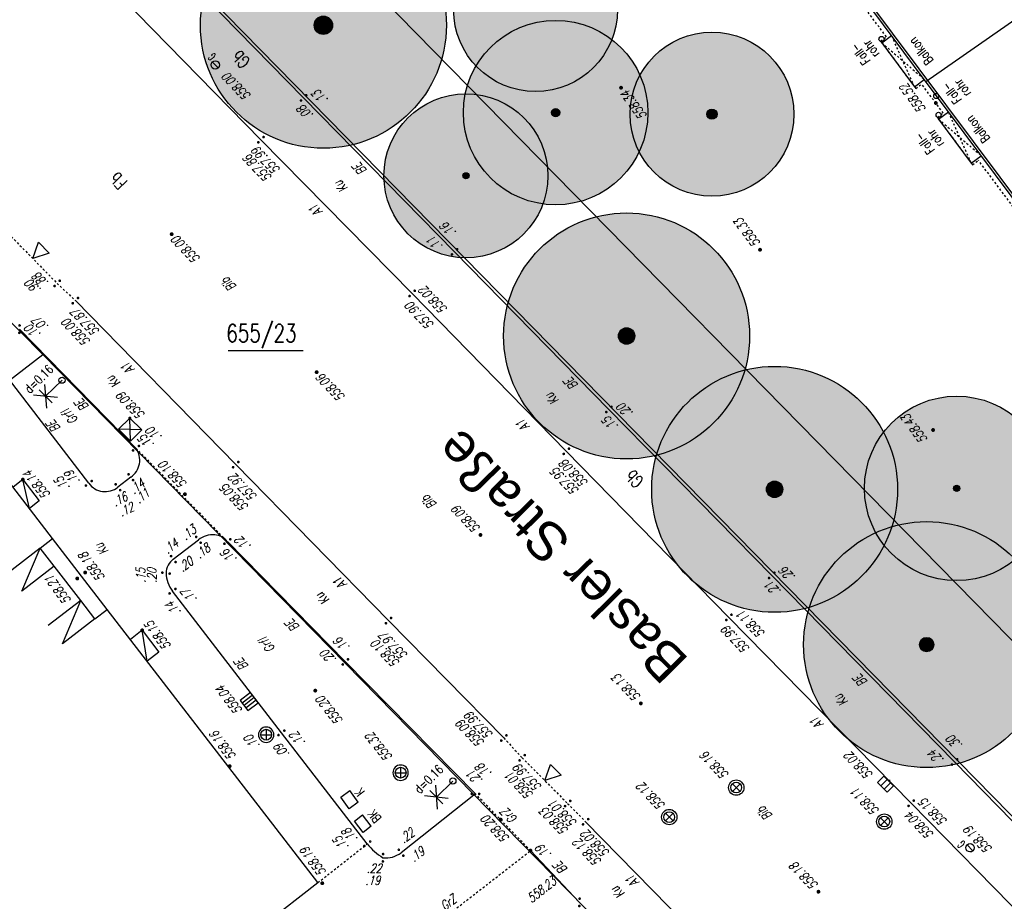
# Model space of a CAD drawing. Header units: metres. Extents: x 2 to 485, y 6 to 594.
# Tile 8 of 176: x 62 to 110, y 95 to 138. Entities that reach past the tile are written whole.
import ezdxf
from ezdxf.enums import TextEntityAlignment as Align

# ---------------------------------------------------------------- set-up
doc = ezdxf.new("R2010")
doc.units = ezdxf.units.M
doc.header["$LTSCALE"] = 0.0125
for name, pattern in [('260241_A_bea$0$GESTRICHELT', [0.4, 0.2, -0.2]), ('260241_A_bea$0$GESTRICHELTX2', [0.7, 0.5, -0.2]), ('260241_A_bea$0$PUNKTIERT', [0.2, 0, -0.2])]:
    doc.linetypes.add(name, pattern=pattern)
for name, color, linetype in [('260241_A_bea$0$B07_FLSTGR', 9, 'Continuous'), ('260241_A_bea$0$B08_FLSTNR_TXT', 9, 'Continuous'), ('260241_A_bea$0$B10_GEBAEUDE', 1, 'Continuous'), ('260241_A_bea$0$B13_GEB_ZUBEHOER', 12, 'Continuous'), ('260241_A_bea$0$B14_GEB_ZUB_GESTR', 12, 'Continuous'), ('260241_A_bea$0$B15_GEB_TXT', 12, 'Continuous'), ('260241_A_bea$0$B21_BORDSTEIN', 5, 'Continuous'), ('260241_A_bea$0$B22_BORDSTEIN_GESTR', 5, 'Continuous'), ('260241_A_bea$0$B23_EINFASS', 5, 'Continuous'), ('260241_A_bea$0$B24_EINFASS_GESTR', 5, 'Continuous'), ('260241_A_bea$0$B25_EINFASS_GEPKT', 7, '260241_A_bea$0$PUNKTIERT'), ('260241_A_bea$0$B28_VEINFASS_TXT', 5, 'Continuous'), ('260241_A_bea$0$B29_FUNKTION_TXT', 5, 'Continuous'), ('260241_A_bea$0$B30_BEWSYM', 3, 'Continuous'), ('260241_A_bea$0$B34_ZUBEHOER_1', 6, 'Continuous'), ('260241_A_bea$0$B38_SPARTEN1_SYM', 2, 'Continuous'), ('260241_A_bea$0$B39_SPARTEN1_LIN', 2, 'Continuous'), ('260241_A_bea$0$B40_SPARTEN2_SYM', 2, 'Continuous'), ('260241_A_bea$0$B41_SPARTEN2_LIN', 2, 'Continuous'), ('260241_A_bea$0$B53_HAUPTHOEHEN', 4, 'Continuous'), ('260241_A_bea$0$B54_HOEHEN', 253, 'Continuous'), ('260241_A_bea$0$B55_STRASSE_TXT', 5, 'Continuous')]:
    doc.layers.add(name, color=color, linetype=linetype)
doc.layers.add('260241_A_bea$0$f_fill_baum', color=86, linetype='Continuous', lineweight=18)
doc.styles.add('260241_A_bea$0$ARIAL', font='arial.ttf')
doc.styles.add('260241_A_bea$0$ROMANS', font='ROMANS')
doc.styles.add('260241_A_bea$0$SIMPLEX8', font='SIMPLEX8')

# ---------------------------------------------------------------- blocks, each defined once
blk = doc.blocks.new('260241_A_bea$0$HOEHENPKT_ZENTR')
at = {"const_width": 0.75}
blk.add_lwpolyline([(-0.375, 0, 1), (0.375, 0, 1)], format="xyb", close=True, dxfattribs=at)
blk = doc.blocks.new('260241_A_bea$0$PAPIERK_RUND')
blk.add_circle((0, 0), 0.5)
blk = doc.blocks.new('260241_A_bea$0$BEL_MAST')
for p, q in [((0.15, 0.25), (-0.15, 0.5)), ((-0.15, 0.25), (0.15, 0.5)), ((-0.15, 0.375), (0.15, 0.375)), ((0, 0), (0, 0.375))]:
    blk.add_line(p, q)
blk.add_circle((0, 0), 0.05)
blk = doc.blocks.new('260241_A_bea$0$HOEHENPKT_DOPP')
at = {"const_width": 0.15}
for points in [[(-0.07, 0.4, 1), (0.07, 0.4, 1)], [(-0.07, -0.4, 1), (0.07, -0.4, 1)]]:
    blk.add_lwpolyline(points, format="xyb", close=True, dxfattribs=at)
blk = doc.blocks.new('260241_A_bea$0$BAUMSTAMM')
at = {"const_width": 0.5}
blk.add_lwpolyline([(-0.25, 0, 1), (0.25, 0, 1)], format="xyb", close=True, dxfattribs=at)
blk.add_circle((0, 0), 0.5)

msp = doc.modelspace()

# ---------------------------------------------------------------- hatches: boundary and pattern name
at = {"layer": '260241_A_bea$0$f_fill_baum'}
h = msp.add_hatch(color=256, dxfattribs=at)
h.dxf.hatch_style = 1
edge = h.paths.add_edge_path()
edge.add_ellipse((76.474, 137.424), major_axis=(-4.243, 4.243), ratio=1, start_angle=0, end_angle=360)
h = msp.add_hatch(color=256, dxfattribs=at)
h.dxf.hatch_style = 1
edge = h.paths.add_edge_path()
edge.add_arc((86.828, 138.19), 4, 0, 360)
h = msp.add_hatch(color=256, dxfattribs=at)
h.dxf.hatch_style = 1
edge = h.paths.add_edge_path()
edge.add_arc((87.806, 133.165), 4.5, 0, 360)
h = msp.add_hatch(color=256, dxfattribs=at)
h.dxf.hatch_style = 1
edge = h.paths.add_edge_path()
edge.add_arc((95.436, 133.087), 4, 0, 360)
h = msp.add_hatch(color=256, dxfattribs=at)
h.dxf.hatch_style = 1
edge = h.paths.add_edge_path()
edge.add_ellipse((83.431, 130.082), major_axis=(-2.828, 2.828), ratio=1, start_angle=0, end_angle=360)
h = msp.add_hatch(color=256, dxfattribs=at)
h.dxf.hatch_style = 1
edge = h.paths.add_edge_path()
edge.add_ellipse((91.269, 122.267), major_axis=(-4.243, 4.243), ratio=1, start_angle=0, end_angle=360)
h = msp.add_hatch(color=256, dxfattribs=at)
h.dxf.hatch_style = 1
edge = h.paths.add_edge_path()
edge.add_ellipse((98.493, 114.786), major_axis=(-4.243, 4.243), ratio=1, start_angle=0, end_angle=360)
h = msp.add_hatch(color=256, dxfattribs=at)
h.dxf.hatch_style = 1
edge = h.paths.add_edge_path()
edge.add_arc((107.377, 114.832), 4.5, 0, 360)
h = msp.add_hatch(color=256, dxfattribs=at)
h.dxf.hatch_style = 1
edge = h.paths.add_edge_path()
edge.add_ellipse((105.909, 107.211), major_axis=(-4.243, 4.243), ratio=1, start_angle=0, end_angle=360)

# ---------------------------------------------------------------- linework, layer by layer
at = {"color": 252}
for p, q in [((71.344, 135.342), (71.055, 135.637)), ((62.297, 126.044), (62.567, 126.837)), ((62.567, 126.837), (63.094, 126.303)), ((63.094, 126.303), (62.297, 126.044)), ((72.913, 104.871), (72.416, 104.492)), ((72.51, 104.368), (73.007, 104.747)), ((73.291, 104.374), (72.913, 104.871)), ((72.416, 104.492), (72.794, 103.995)), ((73.102, 104.623), (72.605, 104.244)), ((73.197, 104.498), (72.7, 104.12)), ((72.794, 103.995), (73.291, 104.374)), ((73.419, 102.815), (73.944, 102.815)), ((73.682, 103.078), (73.682, 102.553)), ((79.981, 100.963), (80.506, 100.963)), ((80.244, 101.226), (80.244, 100.701)), ((87.283, 100.575), (87.554, 101.369)), ((87.554, 101.369), (88.08, 100.835)), ((88.08, 100.835), (87.283, 100.575)), ((96.432, 100.421), (96.805, 100.051)), ((96.804, 100.423), (96.434, 100.05)), ((103.826, 100.79), (103.517, 100.479)), ((103.517, 100.479), (103.992, 100.008)), ((103.984, 100.632), (103.675, 100.322)), ((104.3, 100.318), (103.826, 100.79)), ((103.837, 100.162), (104.145, 100.472)), ((104.065, 100.552), (104.126, 100.614)), ((103.992, 100.008), (104.3, 100.318)), ((93.163, 98.981), (93.536, 98.611)), ((93.535, 98.983), (93.165, 98.61)), ((103.657, 98.762), (104.03, 98.392)), ((104.029, 98.764), (103.659, 98.391)), ((108.169, 97.154), (107.88, 97.449))]:
    msp.add_line(p, q, dxfattribs=at)
for centre, major_axis, start_param, end_param in [((103.71, 136.754), (0.0884, 0.0884), 5.497787, 11.780972), ((71.2, 135.489), (-0.146, 0.146), -0.010513, 6.272672), ((106.381, 133.973), (0.0884, 0.0884), 5.497787, 11.780972), ((106.493, 133.054), (0.0884, 0.0884), 5.497787, 11.780972), ((73.682, 102.815), (-0.265, 0.265), 3.926991, 10.210176), ((73.682, 102.815), (-0.186, 0.186), 3.926991, 10.210176), ((80.244, 100.963), (-0.265, 0.265), 3.926991, 10.210176), ((80.244, 100.963), (-0.186, 0.186), 3.926991, 10.210176), ((96.619, 100.236), (-0.265, 0.265), 3.144896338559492, 9.428081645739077), ((96.619, 100.236), (-0.186, 0.186), 3.14489633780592, 9.428081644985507), ((93.35, 98.796), (-0.265, 0.265), 3.144896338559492, 9.428081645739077), ((93.35, 98.796), (-0.186, 0.186), 3.14489633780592, 9.428081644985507), ((103.844, 98.577), (-0.265, 0.265), 3.144896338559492, 9.428081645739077), ((103.844, 98.577), (-0.186, 0.186), 3.14489633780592, 9.428081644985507), ((108.025, 97.301), (0.146, 0.146), 1.561003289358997, 7.844188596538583)]:
    msp.add_ellipse(centre, major_axis=major_axis, ratio=1, start_param=start_param, end_param=end_param, dxfattribs=at)
at = {"layer": '260241_A_bea$0$B07_FLSTGR', "color": 30, "linetype": 'Continuous'}
for p, q in [((54.662, 155.36), (139.942, 68.37)), ((147.972, 68.76), (68.772, 149.52)), ((62.782, 121.36), (59.322, 124.87)), ((47.812, 109.84), (62.782, 121.36)), ((62.782, 121.36), (104.092, 79.23))]:
    msp.add_line(p, q, dxfattribs=at)
at = {"layer": '260241_A_bea$0$B08_FLSTNR_TXT'}
msp.add_line((71.833, 121.559), (75.489, 121.559), dxfattribs=at)
at = {"layer": '260241_A_bea$0$B10_GEBAEUDE', "color": 7, "linetype": 'Continuous'}
for p, q in [((134.558, 96.407), (86.698, 160.567)), ((114.704, 140.83), (105.878, 134.671)), ((63.262, 112.386), (58.746, 118.252)), ((65.929, 108.93), (63.262, 112.386)), ((76.21, 95.603), (65.929, 108.93)), ((71.709, 92.124), (76.21, 95.603))]:
    msp.add_line(p, q, dxfattribs=at)
at = {"layer": '260241_A_bea$0$B13_GEB_ZUBEHOER', "color": 7, "linetype": 'Continuous'}
for p, q in [((105.795, 134.782), (86.545, 160.589)), ((103.724, 136.568), (104.199, 136.923)), ((103.724, 136.568), (105.317, 134.426)), ((105.317, 134.426), (105.795, 134.782)), ((106.974, 133.201), (105.795, 134.782)), ((106.495, 132.843), (106.974, 133.201)), ((115.068, 122.352), (106.974, 133.201)), ((106.495, 132.843), (108.089, 130.701)), ((108.089, 130.701), (108.571, 131.061)), ((61.809, 115.261), (61.331, 114.894)), ((61.809, 115.261), (62.614, 114.229)), ((62.13, 113.857), (61.809, 115.261)), ((62.614, 114.229), (62.13, 113.857)), ((62.659, 111.921), (63.262, 112.386)), ((62.659, 111.921), (61.076, 110.7)), ((61.761, 109.811), (62.659, 111.921)), ((63.345, 111.033), (62.659, 111.921)), ((63.345, 111.033), (61.761, 109.811)), ((64.637, 109.362), (63.345, 111.033)), ((64.637, 109.362), (63.051, 108.143)), ((63.741, 107.246), (64.637, 109.362)), ((65.326, 108.465), (64.637, 109.362)), ((65.326, 108.465), (65.929, 108.93)), ((65.326, 108.465), (63.741, 107.246)), ((67.635, 107.909), (67.059, 107.465)), ((67.635, 107.909), (68.447, 106.847)), ((67.875, 106.407), (67.635, 107.909)), ((68.447, 106.847), (67.875, 106.407))]:
    msp.add_line(p, q, dxfattribs=at)
at = {"layer": '260241_A_bea$0$B14_GEB_ZUB_GESTR', "color": 7, "linetype": '260241_A_bea$0$GESTRICHELTX2'}
for p, q in [((103.724, 136.568), (105.795, 134.782)), ((105.317, 134.426), (104.199, 136.923)), ((108.089, 130.701), (106.974, 133.201)), ((106.495, 132.843), (108.571, 131.061))]:
    msp.add_line(p, q, dxfattribs=at)
at = {"layer": '260241_A_bea$0$B21_BORDSTEIN', "color": 252, "linetype": 'Continuous'}
for p, q in [((73.429, 131.843), (64.629, 140.83)), ((73.429, 131.843), (80.804, 124.343)), ((64.372, 123.991), (72.198, 115.991)), ((80.804, 124.343), (88.329, 116.643)), ((88.329, 116.643), (96.26, 108.539)), ((72.198, 115.991), (79.653, 108.382)), ((79.653, 108.382), (85.28, 102.656)), ((105.155, 99.472), (96.26, 108.539)), ((105.155, 99.472), (112.435, 92.048)), ((89.272, 98.568), (96.541, 91.159))]:
    msp.add_line(p, q, dxfattribs=at)
at = {"layer": '260241_A_bea$0$B22_BORDSTEIN_GESTR', "color": 160, "linetype": '260241_A_bea$0$GESTRICHELT'}
for p, q in [((61.111, 127.254), (63.483, 124.833)), ((63.483, 124.833), (64.372, 123.991)), ((85.28, 102.656), (86.174, 101.691)), ((86.174, 101.691), (88.393, 99.459)), ((88.393, 99.459), (89.272, 98.568))]:
    msp.add_line(p, q, dxfattribs=at)
at = {"layer": '260241_A_bea$0$B23_EINFASS', "color": 252, "linetype": 'Continuous'}
for p, q in [((75.509, 133.882), (66.679, 142.893)), ((82.873, 126.371), (75.509, 133.882)), ((90.404, 118.684), (82.873, 126.371)), ((61.644, 122.6), (67.33, 116.792)), ((65.028, 115.08), (61.102, 120.197)), ((98.351, 110.588), (90.404, 118.684)), ((67.077, 115.376), (66.449, 114.889)), ((69.151, 111.383), (70.377, 112.323)), ((71.788, 112.24), (77.549, 106.369)), ((107.273, 101.487), (98.351, 110.588)), ((74.427, 102.907), (69.113, 109.817)), ((83.896, 99.929), (77.549, 106.369)), ((78.616, 97.495), (74.427, 102.907)), ((114.512, 94.079), (107.273, 101.487)), ((83.896, 99.929), (80.264, 97.058)), ((88.97, 94.638), (86.584, 97.16))]:
    msp.add_line(p, q, dxfattribs=at)
for centre, radius, start, end in [((66.501, 116.21), 1.013, 304.6277, 35.1117), ((65.831, 115.677), 1.001, 216.5896, 308.0997), ((71.093, 111.389), 1.177, 85.881, 127.4781), ((71.116, 111.71), 0.856, 38.3159, 85.881), ((69.704, 110.662), 0.909, 127.4781, 177.5254), ((70.328, 110.752), 1.533, 181.894, 217.5614), ((80.818, 99.2), 2.785, 217.7406, 238.9738), ((79.531, 97.985), 1.181, 262.7563, 308.3254)]:
    msp.add_arc(centre, radius, start, end, dxfattribs=at)
at = {"layer": '260241_A_bea$0$B24_EINFASS_GESTR', "color": 252, "linetype": '260241_A_bea$0$GESTRICHELT'}
for p, q in [((86.584, 97.16), (83.896, 99.929)), ((80.146, 92.158), (86.584, 97.16))]:
    msp.add_line(p, q, dxfattribs=at)
at = {"layer": '260241_A_bea$0$B25_EINFASS_GEPKT', "color": 7, "linetype": '260241_A_bea$0$PUNKTIERT', "ltscale": 0.5}
for p, q in [((103.947, 136.86), (99.169, 143.264)), ((103.664, 136.648), (103.947, 136.86)), ((103.664, 136.648), (105.377, 134.346)), ((105.377, 134.346), (105.663, 134.559)), ((106.723, 133.138), (105.663, 134.559)), ((106.435, 132.924), (106.723, 133.138)), ((106.435, 132.924), (108.148, 130.621)), ((108.148, 130.621), (108.439, 130.838)), ((113.242, 124.399), (108.439, 130.838)), ((67.33, 116.792), (71.788, 112.24)), ((76.21, 95.603), (78.616, 97.495))]:
    msp.add_line(p, q, dxfattribs=at)
at = {"layer": '260241_A_bea$0$B30_BEWSYM'}
for centre, radius in [((86.828, 138.19), 4), ((87.806, 133.165), 4.5), ((95.436, 133.087), 4), ((107.377, 114.832), 4.5)]:
    msp.add_circle(centre, radius, dxfattribs=at)
at = {"layer": '260241_A_bea$0$B39_SPARTEN1_LIN', "color": 252, "linetype": 'Continuous'}
for p, q in [((77.322, 99.769), (77.759, 100.086)), ((78.17, 99.52), (77.759, 100.086)), ((77.733, 99.203), (77.322, 99.769)), ((78.17, 99.52), (77.733, 99.203))]:
    msp.add_line(p, q, dxfattribs=at)
at = {"layer": '260241_A_bea$0$B41_SPARTEN2_LIN', "color": 252, "linetype": 'Continuous'}
for p, q in [((66.484, 117.714), (67.033, 118.261)), ((67.609, 117.683), (67.033, 118.261)), ((67.06, 117.136), (67.033, 118.261)), ((67.609, 117.683), (66.484, 117.714)), ((67.06, 117.136), (66.484, 117.714)), ((67.609, 117.683), (67.06, 117.136)), ((77.988, 98.603), (78.385, 98.908)), ((78.415, 98.048), (77.988, 98.603)), ((78.812, 98.353), (78.385, 98.908)), ((78.812, 98.353), (78.415, 98.048))]:
    msp.add_line(p, q, dxfattribs=at)

# ---------------------------------------------------------------- block references
at = {"layer": '260241_A_bea$0$B30_BEWSYM'}
for name, p, xscale, yscale in [('260241_A_bea$0$PAPIERK_RUND', (76.474, 137.424), 12, 12), ('260241_A_bea$0$BAUMSTAMM', (76.474, 137.424), 0.8999999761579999, 0.8999999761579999), ('260241_A_bea$0$PAPIERK_RUND', (83.431, 130.082), 8, 8), ('260241_A_bea$0$BAUMSTAMM', (87.806, 133.165), 0.4000000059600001, 0.4000000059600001), ('260241_A_bea$0$BAUMSTAMM', (95.436, 133.087), 0.5, 0.5), ('260241_A_bea$0$BAUMSTAMM', (83.431, 130.082), 0.300000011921, 0.300000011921), ('260241_A_bea$0$PAPIERK_RUND', (91.269, 122.267), 12, 12), ('260241_A_bea$0$BAUMSTAMM', (91.269, 122.267), 0.800000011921, 0.800000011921), ('260241_A_bea$0$PAPIERK_RUND', (98.493, 114.786), 12, 12), ('260241_A_bea$0$BAUMSTAMM', (98.493, 114.786), 0.800000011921, 0.800000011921), ('260241_A_bea$0$BAUMSTAMM', (107.377, 114.832), 0.300000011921, 0.300000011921), ('260241_A_bea$0$PAPIERK_RUND', (105.909, 107.211), 12, 12), ('260241_A_bea$0$BAUMSTAMM', (105.909, 107.211), 0.699999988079, 0.699999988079)]:
    msp.add_blockref(name, p, dxfattribs=dict(at, xscale=xscale, yscale=yscale))
at = {"layer": '260241_A_bea$0$B38_SPARTEN1_SYM', "xscale": 3, "yscale": 3, "rotation": 134.391867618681}
for p in [(63.722, 120.11), (82.791, 100.556)]:
    msp.add_blockref('260241_A_bea$0$BEL_MAST', p, dxfattribs=at)
at = {"layer": '260241_A_bea$0$B54_HOEHEN', "color": 252}
for name, p, xscale, yscale, rotation in [('260241_A_bea$0$HOEHENPKT_DOPP', (75.509, 133.882), 0.4499999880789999, 0.4499999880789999, 315.189287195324), ('260241_A_bea$0$HOEHENPKT_DOPP', (73.429, 131.843), 0.4499999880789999, 0.4499999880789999, 315.189287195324), ('260241_A_bea$0$HOEHENPKT_ZENTR', (69.071, 127.232), 0.125, 0.125, 315.189287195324), ('260241_A_bea$0$HOEHENPKT_DOPP', (82.873, 126.371), 0.4499999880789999, 0.4499999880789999, 315.189287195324), ('260241_A_bea$0$HOEHENPKT_DOPP', (63.483, 124.833), 0.4499999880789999, 0.4499999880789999, 315.189287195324), ('260241_A_bea$0$HOEHENPKT_DOPP', (80.804, 124.343), 0.4499999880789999, 0.4499999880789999, 315.189287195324), ('260241_A_bea$0$HOEHENPKT_DOPP', (64.372, 123.991), 0.4499999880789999, 0.4499999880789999, 315.189287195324), ('260241_A_bea$0$HOEHENPKT_DOPP', (61.644, 122.6), 0.4499999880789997, 0.4499999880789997, 358.199999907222), ('260241_A_bea$0$HOEHENPKT_ZENTR', (76.145, 120.501), 0.125, 0.125, 315.189287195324), ('260241_A_bea$0$HOEHENPKT_DOPP', (90.404, 118.684), 0.4499999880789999, 0.4499999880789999, 315.189287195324), ('260241_A_bea$0$HOEHENPKT_DOPP', (67.33, 116.792), 0.4499999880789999, 0.4499999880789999, 127.4970921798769), ('260241_A_bea$0$HOEHENPKT_DOPP', (88.329, 116.643), 0.4499999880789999, 0.4499999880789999, 315.189287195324), ('260241_A_bea$0$HOEHENPKT_DOPP', (72.198, 115.991), 0.4499999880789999, 0.4499999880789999, 315.189287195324), ('260241_A_bea$0$HOEHENPKT_DOPP', (67.077, 115.376), 0.449999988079, 0.449999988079, 37.792778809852), ('260241_A_bea$0$HOEHENPKT_DOPP', (65.028, 115.08), 0.4499999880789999, 0.4499999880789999, 127.4970921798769), ('260241_A_bea$0$HOEHENPKT_DOPP', (66.449, 114.889), 0.449999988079, 0.449999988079, 37.792778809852), ('260241_A_bea$0$HOEHENPKT_DOPP', (70.377, 112.323), 0.4499999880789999, 0.4499999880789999, 217.4781445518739), ('260241_A_bea$0$HOEHENPKT_DOPP', (71.788, 112.24), 0.449999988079, 0.449999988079, 127.561377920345), ('260241_A_bea$0$HOEHENPKT_ZENTR', (84.138, 112.561), 0.125, 0.125, 315.189287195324), ('260241_A_bea$0$HOEHENPKT_DOPP', (69.151, 111.383), 0.4499999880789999, 0.4499999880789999, 217.4781445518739), ('260241_A_bea$0$HOEHENPKT_DOPP', (68.796, 110.701), 0.4499999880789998, 0.4499999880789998, 82.53660698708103), ('260241_A_bea$0$HOEHENPKT_DOPP', (98.351, 110.588), 0.4499999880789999, 0.4499999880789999, 315.189287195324), ('260241_A_bea$0$HOEHENPKT_DOPP', (69.113, 109.817), 0.449999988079, 0.449999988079, 127.561377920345), ('260241_A_bea$0$HOEHENPKT_DOPP', (79.653, 108.382), 0.4499999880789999, 0.4499999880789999, 315.189287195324), ('260241_A_bea$0$HOEHENPKT_DOPP', (96.26, 108.539), 0.4499999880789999, 0.4499999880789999, 315.189287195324), ('260241_A_bea$0$HOEHENPKT_DOPP', (77.549, 106.369), 0.449999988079, 0.449999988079, 134.58329050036), ('260241_A_bea$0$HOEHENPKT_ZENTR', (91.967, 104.343), 0.125, 0.125, 315.189287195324), ('260241_A_bea$0$HOEHENPKT_DOPP', (74.427, 102.907), 0.449999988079, 0.449999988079, 127.561377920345), ('260241_A_bea$0$HOEHENPKT_DOPP', (85.28, 102.656), 0.4499999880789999, 0.4499999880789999, 315.189287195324), ('260241_A_bea$0$HOEHENPKT_DOPP', (86.174, 101.691), 0.4499999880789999, 0.4499999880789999, 315.189287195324), ('260241_A_bea$0$HOEHENPKT_DOPP', (107.273, 101.487), 0.4499999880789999, 0.4499999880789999, 315.189287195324), ('260241_A_bea$0$HOEHENPKT_DOPP', (83.896, 99.929), 0.449999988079, 0.449999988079, 269.891568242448), ('260241_A_bea$0$HOEHENPKT_DOPP', (88.393, 99.459), 0.4499999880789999, 0.4499999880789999, 315.189287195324), ('260241_A_bea$0$HOEHENPKT_DOPP', (105.155, 99.472), 0.4499999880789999, 0.4499999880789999, 315.189287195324), ('260241_A_bea$0$HOEHENPKT_DOPP', (89.272, 98.568), 0.4499999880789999, 0.4499999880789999, 315.189287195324), ('260241_A_bea$0$HOEHENPKT_DOPP', (78.616, 97.495), 0.4499999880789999, 0.4499999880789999, 127.740615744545), ('260241_A_bea$0$HOEHENPKT_DOPP', (79.383, 96.813), 0.4499999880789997, 0.4499999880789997, 358.199999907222), ('260241_A_bea$0$HOEHENPKT_DOPP', (80.264, 97.058), 0.449999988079, 0.449999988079, 37.257462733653), ('260241_A_bea$0$HOEHENPKT_ZENTR', (86.584, 97.16), 0.1249999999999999, 0.1249999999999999, 358.199999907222), ('260241_A_bea$0$HOEHENPKT_ZENTR', (100.63, 95.156), 0.125, 0.125, 315.189287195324), ('260241_A_bea$0$HOEHENPKT_DOPP', (88.97, 94.638), 0.4499999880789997, 0.4499999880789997, 358.199999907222)]:
    msp.add_blockref(name, p, dxfattribs=dict(at, xscale=xscale, yscale=yscale, rotation=rotation))
for p, xscale, yscale in [((90.999, 134.377), 0.125, 0.125), ((106.358, 133.631), 0.125, 0.125), ((97.78, 126.475), 0.125, 0.125), ((67.033, 118.261), 0.10000000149, 0.10000000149), ((106.223, 117.68), 0.125, 0.125), ((61.809, 115.261), 0.125, 0.125), ((69.718, 114.549), 0.125, 0.125), ((64.464, 110.436), 0.125, 0.125), ((64.851, 110.727), 0.125, 0.125), ((67.635, 107.909), 0.125, 0.125), ((76.079, 104.966), 0.125, 0.125), ((71.902, 101.284), 0.125, 0.125), ((85.127, 98.675), 0.125, 0.125), ((76.42, 95.57), 0.125, 0.125)]:
    msp.add_blockref('260241_A_bea$0$HOEHENPKT_ZENTR', p, dxfattribs=dict(at, xscale=xscale, yscale=yscale))

# ---------------------------------------------------------------- texts
at = {"color": 252, "style": '260241_A_bea$0$SIMPLEX8', "width": 0.56}
for rotation, oblique, p in [(134.3977, 360, (71.257, 135.957)), (134.4389, 0, (107.819, 97.538))]:
    msp.add_text('G', height=0.413, rotation=rotation, dxfattribs=dict(at, oblique=oblique)).set_placement(p)
at = {"layer": '260241_A_bea$0$B08_FLSTNR_TXT', "style": '260241_A_bea$0$ROMANS', "width": 0.75}
msp.add_text('655/23', height=0.875, dxfattribs=at).set_placement((71.738, 121.969))
at = {"layer": '260241_A_bea$0$B15_GEB_TXT', "color": 7, "style": '260241_A_bea$0$ROMANS', "width": 0.75}
for p in [(106.263, 135.707), (109.034, 131.896)]:
    msp.add_text('Balkon', height=0.45, rotation=127.6009, dxfattribs=at).set_placement(p)
at = {"layer": '260241_A_bea$0$B28_VEINFASS_TXT', "color": 252, "style": '260241_A_bea$0$ROMANS', "oblique": 15, "width": 0.75}
for s, rotation, p in [('BE', 133.0946, (78.424, 130.565)), ('Ku', 133.0946, (77.499, 129.7)), ('A1', 133.0946, (76.272, 128.54)), ('Bib', 134.3697, (72.018, 124.936)), ('A1', 134.3697, (67.093, 120.844)), ('Ku', 136.0807, (66.384, 120.186)), ('BE', 133.0946, (88.738, 120.089)), ('BE', 133.5081, (64.862, 119.051)), ('Ku', 133.0946, (87.794, 119.345)), ('Grfl', 131.6499, (64.278, 118.473)), ('BE', 129.2742, (63.49, 117.995)), ('A1', 133.0946, (86.374, 118.058)), ('Bib', 134.3697, (81.793, 114.311)), ('Ku', 127.5912, (65.833, 111.999)), ('A1', 134.3697, (77.451, 110.368)), ('Ku', 136.0807, (76.598, 109.601)), ('BE', 134.2325, (75.136, 108.297)), ('Grfl', 128.7902, (73.9, 107.331)), ('BE', 129.2742, (72.664, 106.382)), ('BE', 133.0946, (102.846, 105.611)), ('Ku', 133.0946, (101.9, 104.644)), ('A1', 133.0946, (100.715, 103.536)), ('GrZ', 134.5249, (85.701, 99.008)), ('Bib', 134.3697, (98.172, 99.125)), ('BE', 134.5249, (88.215, 96.475)), ('A1', 134.3697, (91.718, 95.832)), ('Ku', 136.0807, (91.003, 95.271)), ('GrZ', 37.2256, (82.704, 94.449))]:
    msp.add_text(s, height=0.45, rotation=rotation, dxfattribs=at).set_placement(p, align=Align.CENTER)
at = {"layer": '260241_A_bea$0$B29_FUNKTION_TXT', "style": '260241_A_bea$0$ROMANS', "width": 0.75}
for s, p in [('Gb', (72.671, 135.978)), ('Fb', (66.695, 130.058)), ('Gb', (91.873, 115.509))]:
    msp.add_text(s, height=0.625, rotation=133.8249, dxfattribs=at).set_placement(p, align=Align.CENTER)
at = {"layer": '260241_A_bea$0$B34_ZUBEHOER_1', "color": 252, "style": '260241_A_bea$0$ROMANS', "width": 0.75}
for s, p in [('rohr', (103.636, 136.031)), ('Fall-', (103.182, 135.698)), ('rohr', (108.093, 134.122)), ('Fall-', (107.639, 133.789)), ('rohr', (106.779, 131.666)), ('Fall-', (106.326, 131.333))]:
    msp.add_text(s, height=0.45, rotation=126.3144, dxfattribs=at).set_placement(p)
at = {"layer": '260241_A_bea$0$B38_SPARTEN1_SYM', "style": '260241_A_bea$0$ROMANS', "width": 0.75}
for p in [(62.153, 119.427), (81.179, 99.904)]:
    msp.add_text('d=0.16', height=0.45, rotation=44.4025, dxfattribs=at).set_placement(p)
msp.add_text('K', height=0.45, rotation=128.8758, dxfattribs=at).set_placement((78.419, 100.152), align=Align.CENTER)
at = {"layer": '260241_A_bea$0$B40_SPARTEN2_SYM', "color": 252, "style": '260241_A_bea$0$ROMANS', "width": 0.75}
msp.add_text('BK', height=0.45, rotation=128.8758, dxfattribs=at).set_placement((79.332, 98.744))
at = {"layer": '260241_A_bea$0$B53_HAUPTHOEHEN', "color": 252, "style": '260241_A_bea$0$ROMANS', "oblique": 15, "width": 0.75}
for s, rotation, p in [('558.00', 134.37, (71.691, 134.987)), ('558.34', 126.6418, (91.159, 134.165)), ('557.99', 134.37, (73.12, 131.388)), ('557.86', 134.37, (72.714, 131.013)), ('558.00', 134.37, (69.213, 127.041)), ('558.02', 134.37, (81.281, 124.581)), ('557.87', 134.37, (64.309, 123.499)), ('557.90', 134.37, (80.619, 123.82)), ('558.00', 134.37, (63.861, 123.008)), ('558.06', 134.37, (76.287, 120.31)), ('557.95', 134.37, (87.7, 115.733)), ('558.08', 134.37, (88.139, 116.119)), ('557.92', 134.37, (71.992, 115.445)), ('558.05', 134.37, (71.576, 114.937)), ('558.11', 134.37, (96.773, 108.769)), ('557.99', 134.37, (96.032, 108.023)), ('557.97', 133.5354, (79.349, 107.718)), ('558.10', 134.37, (78.95, 107.328)), ('558.04', 127.5614, (71.398, 105.143)), ('558.20', 128.8635, (76.278, 104.619)), ('557.99', 134.37, (83.5, 103.829)), ('558.09', 134.37, (83.086, 103.439)), ('558.02', 134.37, (102.036, 101.875)), ('557.99', 134.37, (85.877, 101.28)), ('558.01', 134.37, (85.475, 100.898)), ('558.01', 134.37, (87.593, 99.522)), ('558.15', 134.37, (105.668, 99.6)), ('558.03', 134.37, (87.182, 99.153)), ('558.04', 134.37, (105.002, 98.958)), ('558.02', 134.37, (89.19, 98.059)), ('558.12', 134.37, (88.797, 97.637)), ('558.23', 38.1884, (87.746, 95.749))]:
    msp.add_text(s, height=0.45, rotation=rotation, dxfattribs=at).set_placement(p, align=Align.MIDDLE_RIGHT)
for s, p in [('558.52', (105.899, 133.351)), ('558.43', (105.976, 117.233))]:
    msp.add_text(s, height=0.45, rotation=126.6418, dxfattribs=at).set_placement(p)
for s, rotation, p in [('558.33', 126.6418, (97.637, 126.667)), ('558.09', 134.37, (83.995, 112.753)), ('558.13', 134.37, (91.824, 104.535)), ('558.32', 128.8635, (79.689, 101.597)), ('558.16', 134.2363, (96.121, 100.734)), ('558.12', 134.4514, (93.019, 99.24)), ('558.11', 134.2363, (103.457, 98.974)), ('558.18', 134.37, (100.487, 95.348))]:
    msp.add_text(s, height=0.45, rotation=rotation, dxfattribs=at).set_placement(p, align=Align.MIDDLE_LEFT)
for s, rotation, p in [('558.09', 134.5249, (66.918, 118.703)), ('558.18', 126.6418, (65, 110.872)), ('558.19', 134.1303, (108.26, 97.529))]:
    msp.add_text(s, height=0.45, rotation=rotation, dxfattribs=at).set_placement(p, align=Align.TOP_CENTER)
for s, rotation, p in [('558.10', 133.9388, (69.525, 114.764)), ('558.16', 126.6418, (71.875, 101.509)), ('558.19', 126.6418, (76.275, 95.85))]:
    msp.add_text(s, height=0.45, rotation=rotation, dxfattribs=at).set_placement(p, align=Align.TOP_LEFT)
for s, rotation, p in [('558.14', 129.1829, (61.824, 115.49)), ('558.15', 126.9356, (67.745, 108.156))]:
    msp.add_text(s, height=0.45, rotation=rotation, dxfattribs=at).set_placement(p, align=Align.TOP_RIGHT)
for s, rotation, p in [('558.21', 126.6418, (63.712, 110.021)), ('558.20', 133.8304, (85.035, 98.363))]:
    msp.add_text(s, height=0.45, rotation=rotation, dxfattribs=at).set_placement(p, align=Align.CENTER)
at = {"layer": '260241_A_bea$0$B54_HOEHEN', "color": 252, "style": '260241_A_bea$0$ROMANS', "oblique": 15, "width": 0.75}
for s, rotation, p in [('.13', 134.37, (76.064, 134.172)), ('.08', 134.37, (75.34, 133.421)), ('.16', 134.37, (82.315, 127.696)), ('.11', 134.37, (81.653, 127.022)), ('.90', 134.37, (62.054, 124.912)), ('.88', 134.37, (62.416, 125.251)), ('.07', 135.4217, (62.413, 123.099)), ('.10', 134.9281, (62.035, 122.718)), ('.20', 134.37, (90.934, 118.887)), ('.15', 134.37, (90.222, 118.243)), ('.10', 134.37, (67.956, 117.727)), ('.15', 134.37, (67.576, 117.353)), ('.15', 126.6326, (63.515, 115.336)), ('.19', 125.8726, (64.003, 115.644)), ('.14', 37.7928, (67.667, 115.15)), ('.16', 27.731, (66.857, 114.473)), ('.11', 37.7928, (67.904, 114.689)), ('.12', 26.16, (67.181, 113.963)), ('.13', 37.4781, (70.186, 112.901)), ('.12', 134.4582, (72.296, 112.38)), ('.14', 37.4781, (69.315, 112.237)), ('.18', 37.4781, (70.869, 112.001)), ('.20', 37.4781, (70.037, 111.35)), ('.16', 134.4582, (71.608, 111.76)), ('.26', 134.37, (98.86, 110.892)), ('.15', 91.1578, (67.554, 110.947)), ('.20', 91.1929, (68.095, 110.94)), ('.21', 134.37, (98.16, 110.189)), ('.17', 127.7406, (69.702, 109.867)), ('.14', 127.7406, (68.922, 109.245)), ('.16', 134.4582, (77.124, 107.458)), ('.20', 134.4582, (76.466, 106.856)), ('.10', 127.5614, (72.773, 102.733)), ('.12', 127.7406, (74.991, 102.879)), ('.09', 127.7406, (74.219, 102.309)), ('.30', 134.37, (107.018, 102.685)), ('.24', 134.37, (106.105, 101.973)), ('.18', 134.4582, (84.038, 101.306)), ('.21', 134.4582, (83.603, 100.967)), ('.18', 127.7406, (77.543, 98.176)), ('.22', 37.2326, (80.833, 98.111)), ('.15', 127.7406, (77.111, 97.789)), ('.19', 37.2326, (81.334, 97.201)), ('.19', 133.4127, (86.964, 97.359)), ('.22', 0, (79.316, 96.299))]:
    msp.add_text(s, height=0.45, rotation=rotation, dxfattribs=at).set_placement(p, align=Align.MIDDLE_RIGHT)
msp.add_text('.19', height=0.45, dxfattribs=at).set_placement((79.245, 95.713), align=Align.MIDDLE_RIGHT)
at = {"layer": '260241_A_bea$0$B55_STRASSE_TXT', "style": '260241_A_bea$0$ARIAL'}
msp.add_text('Basler Straße', height=1.875, rotation=134.6076, dxfattribs=at).set_placement((94.373, 106.476))

doc.saveas('drawing.dxf')
